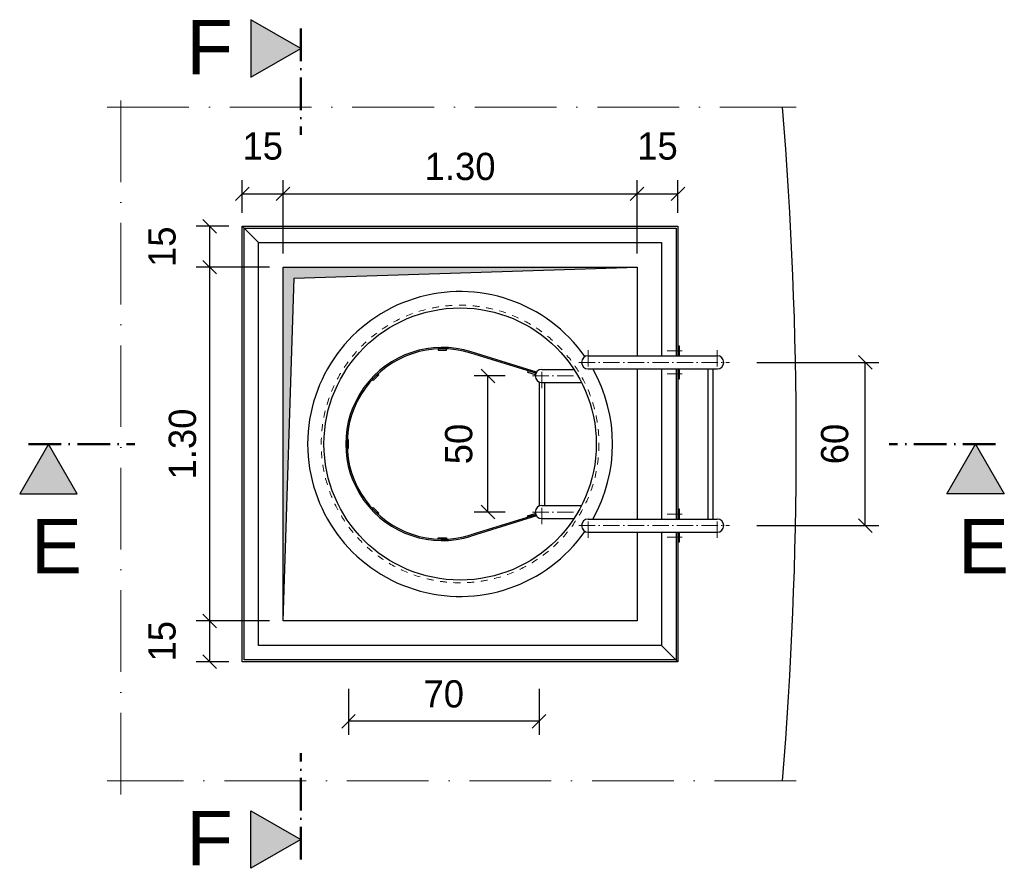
# Model space of a CAD drawing. Header units: millimetres. Extents: x -3395 to 5934498, y -177084 to 63013.
# Tile 144 of 256: x 108474 to 112091, y -51930 to -48811. Entities that reach past the tile are written whole.
import ezdxf

# ---------------------------------------------------------------- set-up
doc = ezdxf.new("R2010")
doc.units = ezdxf.units.MM
doc.linetypes.add('ACAD_ISO10W100', pattern=[18, 12, -3, 0, -3])
doc.linetypes.add('JIS_02_1.0', pattern=[2, 1, -1])
doc.layers.add('Bemaßung', color=7, linetype='Continuous', lineweight=9)
doc.layers.add('Beschriftung', color=7, linetype='Continuous', lineweight=9)
doc.styles.add('LBB3.5M1000', font='isocp.shx', dxfattribs={"height": 3.5})
doc.dimstyles.new('DIN', dxfattribs={"dimtxt": 2.5, "dimasz": 2.5, "dimexe": 1.25, "dimexo": 0.625, "dimtad": 1, "dimtih": 1, "dimdec": 4, "dimdsep": 46, "dimlunit": 6, "dimtxsty": 'Standard', "dimcen": 2.5, "dimadec": 0, "dimazin": 0, "dimtfac": 1, "dimtdec": 4, "dimtmove": 0, "dimatfit": 3, "dimfxl": 0, "dimtvp": 1, "dimtolj": 1, "dimtzin": 0, "dimarcsym": 0})

# ---------------------------------------------------------------- blocks, each defined once
blk = doc.blocks.new('_Oblique')
at = {"color": 0, "linetype": 'ByBlock', "lineweight": -2}
blk.add_line((-0.5, -0.5), (0.5, 0.5), dxfattribs=at)
blk = doc.blocks.new('*D83')
at = {"layer": 'Bemaßung', "color": 0, "lineweight": -2, "transparency": 16777216}
for p, q in [((109291.8, -49520.5), (109291.8, -49401)), ((109441.8, -49670.5), (109441.8, -49401)), ((109291.8, -49451), (109441.8, -49451))]:
    blk.add_line(p, q, dxfattribs=at)
at = {"layer": 'DEFPOINTS', "color": 0, "transparency": 16777216}
for p in [(109441.8, -49451), (109291.8, -49570.5), (109441.8, -49720.5)]:
    blk.add_point(p, dxfattribs=at)
at = {"layer": 'Bemaßung', "color": 0, "lineweight": -2, "transparency": 16777216, "xscale": 50, "yscale": 50, "zscale": 50, "rotation": 180}
blk.add_blockref('_Oblique', (109291.8, -49451), dxfattribs=at)
at = {"layer": 'Bemaßung', "color": 0, "lineweight": -2, "transparency": 16777216, "xscale": 50, "yscale": 50, "zscale": 50}
blk.add_blockref('_Oblique', (109441.8, -49451), dxfattribs=at)
at = {"layer": 'Bemaßung', "color": 0, "transparency": 16777216, "insert": (109366.8, -49276), "char_height": 100, "attachment_point": 5}
blk.add_mtext('\\A1;15', dxfattribs=at)
blk = doc.blocks.new('*D84')
at = {"layer": 'Bemaßung', "color": 0, "lineweight": -2, "transparency": 16777216}
for p, q in [((109441.8, -49670.5), (109441.8, -49401)), ((110741.8, -49670.5), (110741.8, -49401)), ((109441.8, -49451), (110741.8, -49451))]:
    blk.add_line(p, q, dxfattribs=at)
at = {"layer": 'DEFPOINTS', "color": 0, "transparency": 16777216}
for p in [(110741.8, -49451), (109441.8, -49720.5), (110741.8, -49720.5)]:
    blk.add_point(p, dxfattribs=at)
at = {"layer": 'Bemaßung', "color": 0, "lineweight": -2, "transparency": 16777216, "xscale": 50, "yscale": 50, "zscale": 50, "rotation": 180}
blk.add_blockref('_Oblique', (109441.8, -49451), dxfattribs=at)
at = {"layer": 'Bemaßung', "color": 0, "lineweight": -2, "transparency": 16777216, "xscale": 50, "yscale": 50, "zscale": 50}
blk.add_blockref('_Oblique', (110741.8, -49451), dxfattribs=at)
at = {"layer": 'Bemaßung', "color": 0, "transparency": 16777216, "insert": (110091.8, -49351), "char_height": 100, "attachment_point": 5}
blk.add_mtext('\\A1;1.30', dxfattribs=at)
blk = doc.blocks.new('*D85')
at = {"layer": 'Bemaßung', "color": 0, "lineweight": -2, "transparency": 16777216}
for p, q in [((110741.8, -49670.5), (110741.8, -49401)), ((110891.8, -49520.5), (110891.8, -49401)), ((110741.8, -49451), (110891.8, -49451))]:
    blk.add_line(p, q, dxfattribs=at)
at = {"layer": 'DEFPOINTS', "color": 0, "transparency": 16777216}
for p in [(110891.8, -49451), (110891.8, -49570.5), (110741.8, -49720.5)]:
    blk.add_point(p, dxfattribs=at)
at = {"layer": 'Bemaßung', "color": 0, "lineweight": -2, "transparency": 16777216, "xscale": 50, "yscale": 50, "zscale": 50, "rotation": 180}
blk.add_blockref('_Oblique', (110741.8, -49451), dxfattribs=at)
at = {"layer": 'Bemaßung', "color": 0, "lineweight": -2, "transparency": 16777216, "xscale": 50, "yscale": 50, "zscale": 50}
blk.add_blockref('_Oblique', (110891.8, -49451), dxfattribs=at)
at = {"layer": 'Bemaßung', "color": 0, "transparency": 16777216, "insert": (110816.8, -49276), "char_height": 100, "attachment_point": 5}
blk.add_mtext('\\A1;15', dxfattribs=at)
blk = doc.blocks.new('*D87')
at = {"layer": 'Bemaßung', "color": 0, "lineweight": -2, "transparency": 16777216}
for p, q in [((109391.8, -51020.5), (109122.4, -51020.5)), ((109172.4, -51170.5), (109172.4, -51020.5)), ((109241.8, -51170.5), (109122.4, -51170.5))]:
    blk.add_line(p, q, dxfattribs=at)
at = {"layer": 'DEFPOINTS', "color": 0, "transparency": 16777216}
for p in [(109172.4, -51020.5), (109441.8, -51020.5), (109291.8, -51170.5)]:
    blk.add_point(p, dxfattribs=at)
at = {"layer": 'Bemaßung', "color": 0, "lineweight": -2, "transparency": 16777216, "xscale": 50, "yscale": 50, "zscale": 50}
for p, rotation in [((109172.4, -51020.5), 90), ((109172.4, -51170.5), 270)]:
    blk.add_blockref('_Oblique', p, dxfattribs=dict(at, rotation=rotation))
at = {"layer": 'Bemaßung', "color": 0, "transparency": 16777216, "insert": (108997.4, -51095.5), "char_height": 100, "attachment_point": 5, "rotation": 90}
blk.add_mtext('\\A1;15', dxfattribs=at)
blk = doc.blocks.new('*D88')
at = {"layer": 'Bemaßung', "color": 0, "lineweight": -2, "transparency": 16777216}
for p, q in [((109391.8, -49720.5), (109122.4, -49720.5)), ((109172.4, -51020.5), (109172.4, -49720.5)), ((109391.8, -51020.5), (109122.4, -51020.5))]:
    blk.add_line(p, q, dxfattribs=at)
at = {"layer": 'DEFPOINTS', "color": 0, "transparency": 16777216}
for p in [(109172.4, -49720.5), (109441.8, -49720.5), (109441.8, -51020.5)]:
    blk.add_point(p, dxfattribs=at)
at = {"layer": 'Bemaßung', "color": 0, "lineweight": -2, "transparency": 16777216, "xscale": 50, "yscale": 50, "zscale": 50}
for p, rotation in [((109172.4, -49720.5), 90), ((109172.4, -51020.5), 270)]:
    blk.add_blockref('_Oblique', p, dxfattribs=dict(at, rotation=rotation))
at = {"layer": 'Bemaßung', "color": 0, "transparency": 16777216, "insert": (109072.4, -50370.5), "char_height": 100, "attachment_point": 5, "rotation": 90}
blk.add_mtext('\\A1;1.30', dxfattribs=at)
blk = doc.blocks.new('*D86')
at = {"layer": 'Bemaßung', "color": 0, "lineweight": -2, "transparency": 16777216}
for p, q in [((109241.8, -49570.5), (109122.4, -49570.5)), ((109172.4, -49720.5), (109172.4, -49570.5)), ((109391.8, -49720.5), (109122.4, -49720.5))]:
    blk.add_line(p, q, dxfattribs=at)
at = {"layer": 'DEFPOINTS', "color": 0, "transparency": 16777216}
for p in [(109172.4, -49570.5), (109291.8, -49570.5), (109441.8, -49720.5)]:
    blk.add_point(p, dxfattribs=at)
at = {"layer": 'Bemaßung', "color": 0, "lineweight": -2, "transparency": 16777216, "xscale": 50, "yscale": 50, "zscale": 50}
for p, rotation in [((109172.4, -49570.5), 90), ((109172.4, -49720.5), 270)]:
    blk.add_blockref('_Oblique', p, dxfattribs=dict(at, rotation=rotation))
at = {"layer": 'Bemaßung', "color": 0, "transparency": 16777216, "insert": (108997.4, -49645.5), "char_height": 100, "attachment_point": 5, "rotation": 90}
blk.add_mtext('\\A1;15', dxfattribs=at)
blk = doc.blocks.new('*D89')
at = {"layer": 'Bemaßung', "color": 0, "lineweight": -2, "transparency": 16777216}
for p, q in [((110257.7, -50120.5), (110143.8, -50120.5)), ((110193.8, -50620.5), (110193.8, -50120.5)), ((110257.7, -50620.5), (110143.8, -50620.5))]:
    blk.add_line(p, q, dxfattribs=at)
at = {"layer": 'DEFPOINTS', "color": 0, "transparency": 16777216}
for p in [(110193.8, -50120.5), (110357.7, -50120.5), (110357.7, -50620.5)]:
    blk.add_point(p, dxfattribs=at)
at = {"layer": 'Bemaßung', "color": 0, "lineweight": -2, "transparency": 16777216, "xscale": 50, "yscale": 50, "zscale": 50}
for p, rotation in [((110193.8, -50120.5), 90), ((110193.8, -50620.5), 270)]:
    blk.add_blockref('_Oblique', p, dxfattribs=dict(at, rotation=rotation))
at = {"layer": 'Bemaßung', "color": 0, "transparency": 16777216, "insert": (110087.2, -50370.5), "char_height": 100, "attachment_point": 5, "rotation": 90}
blk.add_mtext('\\A1;50', dxfattribs=at)
blk = doc.blocks.new('*D90')
at = {"layer": 'Bemaßung', "color": 0, "lineweight": -2, "transparency": 16777216}
for p, q in [((109681.8, -51270.5), (109681.8, -51439.4)), ((110381.8, -51270.5), (110381.8, -51439.4)), ((110381.8, -51389.4), (109681.8, -51389.4))]:
    blk.add_line(p, q, dxfattribs=at)
at = {"layer": 'DEFPOINTS', "color": 0, "transparency": 16777216}
for p in [(109681.8, -50370.5), (110381.8, -50370.5), (109681.8, -51389.4)]:
    blk.add_point(p, dxfattribs=at)
at = {"layer": 'Bemaßung', "color": 0, "lineweight": -2, "transparency": 16777216, "xscale": 50, "yscale": 50, "zscale": 50, "rotation": 180}
blk.add_blockref('_Oblique', (109681.8, -51389.4), dxfattribs=at)
at = {"layer": 'Bemaßung', "color": 0, "lineweight": -2, "transparency": 16777216, "xscale": 50, "yscale": 50, "zscale": 50}
blk.add_blockref('_Oblique', (110381.8, -51389.4), dxfattribs=at)
at = {"layer": 'Bemaßung', "color": 0, "transparency": 16777216, "insert": (110031.8, -51289.4), "char_height": 100, "attachment_point": 5}
blk.add_mtext('\\A1;70', dxfattribs=at)
blk = doc.blocks.new('*D91')
at = {"layer": 'Bemaßung', "color": 0, "lineweight": -2, "transparency": 16777216}
for p, q in [((111181.1, -50070.5), (111629.7, -50070.5)), ((111579.7, -50670.5), (111579.7, -50070.5)), ((111181.1, -50670.5), (111629.7, -50670.5))]:
    blk.add_line(p, q, dxfattribs=at)
at = {"layer": 'DEFPOINTS', "color": 0, "transparency": 16777216}
for p in [(111081.1, -50070.5), (111579.7, -50070.5), (111081.1, -50670.5)]:
    blk.add_point(p, dxfattribs=at)
at = {"layer": 'Bemaßung', "color": 0, "lineweight": -2, "transparency": 16777216, "xscale": 50, "yscale": 50, "zscale": 50}
for p, rotation in [((111579.7, -50070.5), 90), ((111579.7, -50670.5), 270)]:
    blk.add_blockref('_Oblique', p, dxfattribs=dict(at, rotation=rotation))
at = {"layer": 'Bemaßung', "color": 0, "transparency": 16777216, "insert": (111468.1, -50370.5), "char_height": 100, "attachment_point": 5, "rotation": 90}
blk.add_mtext('\\A1;60', dxfattribs=at)

msp = doc.modelspace()

# ---------------------------------------------------------------- hatches: boundary and pattern name
at = {"layer": 'Bemaßung'}
h = msp.add_hatch(color=256, dxfattribs=at)
h.dxf.hatch_style = 1
h.paths.add_polyline_path([(109323.31283, -49022.51413), (109506.45674, -48916.77595), (109323.31283, -48811.03776)])
h = msp.add_hatch(color=256, dxfattribs=at)
h.dxf.hatch_style = 1
h.paths.add_polyline_path([(110741.82417, -49720.45988), (109441.82417, -49720.45988), (109441.82417, -51020.45988), (109481.97296, -49760.60867)])
h = msp.add_hatch(color=256, dxfattribs=at)
h.dxf.hatch_style = 1
h.paths.add_polyline_path([(108685.6732, -50553.60379), (108579.93502, -50370.45988), (108474.19683, -50553.60379)])
h = msp.add_hatch(color=256, dxfattribs=at)
h.dxf.hatch_style = 1
h.paths.add_polyline_path([(111879.13151, -50553.60379), (111984.8697, -50370.45988), (112090.60788, -50553.60379)])
h = msp.add_hatch(color=256, dxfattribs=at)
h.dxf.hatch_style = 1
h.paths.add_polyline_path([(109323.31283, -51718.40563), (109506.45674, -51824.14381), (109323.31283, -51929.882)])

# ---------------------------------------------------------------- linework, layer by layer
at = {"linetype": 'ACAD_ISO10W100', "lineweight": 50, "ltscale": 10}
for p, q in [((109506.45674, -48843.21309), (109506.45674, -49234.48191)), ((108506.37216, -50370.45988), (108897.64098, -50370.45988)), ((112058.43255, -50370.45988), (111667.16373, -50370.45988)), ((109506.45674, -51897.70667), (109506.45674, -51506.43785))]:
    msp.add_line(p, q, dxfattribs=at)
at = {"linetype": 'ACAD_ISO10W100', "lineweight": 18, "ltscale": 25}
for p, q in [((108845.74484, -51658.16221), (108845.74484, -49082.75755)), ((108795.74484, -49132.75755), (111326.39335, -49132.75755)), ((111326.39335, -51608.16221), (108795.74484, -51608.16221))]:
    msp.add_line(p, q, dxfattribs=at)
for p, q in [((109291.82417, -49570.45988), (109351.82417, -49630.45988)), ((109481.97296, -49760.60867), (110741.82417, -49720.45988)), ((109441.82417, -51020.45988), (109481.97296, -49760.60867)), ((110369.73895, -50110.68923), (110130.91463, -50036.29648)), ((110372.24039, -50106.32842), (110132.52656, -50031.56166)), ((110561.82417, -50046.30988), (111035.97417, -50046.31018)), ((110391.82417, -50096.30988), (110509.96503, -50096.30988)), ((110561.82417, -50094.60988), (111035.97417, -50094.60988)), ((111001.82417, -50094.60988), (111001.82417, -50646.30988)), ((111021.82417, -50646.30988), (111021.82417, -50094.60988)), ((110381.82417, -50142.4422), (110381.82417, -50598.47756)), ((110391.82417, -50144.60988), (110537.90912, -50144.60988)), ((110401.82417, -50144.60988), (110401.82417, -50596.30988)), ((110391.82417, -50596.30988), (110537.90912, -50596.30988)), ((110369.73895, -50630.23053), (110130.91463, -50704.62328)), ((110372.24039, -50634.59134), (110132.52656, -50709.3581)), ((110391.82417, -50644.60988), (110509.96503, -50644.60988)), ((110561.82417, -50646.30988), (111035.97417, -50646.30988)), ((110561.82417, -50694.60988), (111035.97417, -50694.60957)), ((110831.82417, -51110.45988), (110891.82417, -51170.45988))]:
    msp.add_line(p, q)
at = {"linetype": 'ACAD_ISO10W100', "lineweight": 18, "ltscale": 5}
for p, q in [((110561.67317, -50025.53452), (110561.67317, -50115.38524)), ((110907.10593, -50028.38499), (110852.57702, -50028.38499)), ((111036.12517, -50025.53452), (111036.12517, -50115.38524)), ((110391.67317, -50165.38524), (110391.67317, -50075.53452)), ((110527.67417, -50070.45988), (111081.05053, -50070.45988)), ((110357.67417, -50120.45988), (110524.83687, -50120.45988)), ((110907.10593, -50112.53477), (110852.57702, -50112.53477)), ((110391.67317, -50665.38524), (110391.67317, -50575.53452)), ((110357.67417, -50620.45988), (110524.83687, -50620.45988)), ((110561.67317, -50715.38524), (110561.67317, -50625.53452)), ((110907.10593, -50628.38499), (110852.57702, -50628.38499)), ((111036.12517, -50715.38524), (111036.12517, -50625.53452)), ((110527.67417, -50670.45988), (111081.05053, -50670.45988)), ((110907.10593, -50712.53477), (110852.57702, -50712.53477))]:
    msp.add_line(p, q, dxfattribs=at)
for points in [[(109506.45674, -48916.77595), (109323.31283, -48811.03776), (109323.31283, -49022.51413)], [(110041.82417, -50020.45988), (110011.82417, -50020.45988), (110011.82417, -50025.45988), (110041.82417, -50025.45988)], [(109789.9434, -50112.3659), (109768.7302, -50133.57911), (109772.26573, -50137.11464), (109793.47893, -50115.90144)], [(110369.5897, -50110.64095), (110340.94713, -50101.71891), (110339.46012, -50106.49268), (110368.1027, -50115.41472)], [(108579.93502, -50370.45988), (108474.19683, -50553.60379), (108685.6732, -50553.60379)], [(109676.82417, -50355.45988), (109676.82417, -50385.45988), (109681.82417, -50385.45988), (109681.82417, -50355.45988)], [(111984.8697, -50370.45988), (112090.60788, -50553.60379), (111879.13151, -50553.60379)], [(109768.7302, -50607.34065), (109789.9434, -50628.55385), (109793.47893, -50625.01832), (109772.26573, -50603.80512)], [(110369.58919, -50630.27718), (110340.94666, -50639.19936), (110339.45963, -50634.4256), (110368.10216, -50625.50343)], [(110041.82417, -50720.45988), (110011.82417, -50720.45988), (110011.82417, -50715.45988), (110041.82417, -50715.45988)], [(109506.45674, -51824.14381), (109323.31283, -51929.882), (109323.31283, -51718.40563)]]:
    msp.add_lwpolyline(points, close=True)
for points in [[(110891.82417, -50694.60967), (110891.82417, -51170.45988), (109291.82417, -51170.45988), (109291.82417, -49570.45988), (110891.82417, -49570.45988), (110891.82417, -50046.31009)], [(110884.82417, -50694.60967), (110884.82417, -51163.45988), (109298.82417, -51163.45988), (109298.82417, -49577.45988), (110884.82417, -49577.45988), (110884.82417, -50046.31009)], [(110831.82417, -50694.60971), (110831.82417, -51110.45988), (109351.82417, -51110.45988), (109351.82417, -49630.45988), (110831.82417, -49630.45988), (110831.82417, -50046.31005)], [(110741.82417, -50694.60976), (110741.82417, -51020.45988), (109441.82417, -51020.45988), (109441.82417, -49720.45988), (110741.82417, -49720.45988), (110741.82417, -50046.31)], [(110897.82417, -50046.3101), (110897.82417, -50010.45988), (110891.82417, -50010.45988), (110891.82417, -50046.31009)], [(110741.82417, -50094.60988), (110741.82417, -50646.30988)], [(110831.82417, -50094.60988), (110831.82417, -50646.30988)], [(110884.82417, -50094.60988), (110884.82417, -50646.30988)], [(110891.82417, -50094.60988), (110891.82417, -50646.30988)], [(110891.82417, -50094.60988), (110891.82417, -50130.45988), (110897.82417, -50130.45988), (110897.82417, -50094.60988)], [(110897.82417, -50646.30988), (110897.82417, -50610.45988), (110891.82417, -50610.45988), (110891.82417, -50646.30988)], [(110891.82417, -50694.60967), (110891.82417, -50730.45988), (110897.82417, -50730.45988), (110897.82417, -50694.60966)]]:
    msp.add_lwpolyline(points)
at = {"linetype": 'JIS_02_1.0', "lineweight": 18, "ltscale": 25}
msp.add_circle((110091.82417, -50370.45988), 510, dxfattribs=at)
msp.add_circle((110091.82417, -50370.45988), 500)
at = {"linetype": 'Continuous'}
msp.add_arc((96001.45577, -50370.45988), 15325, 355.367540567, 4.632459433, dxfattribs=at)
for centre, radius, start, end in [((110091.82417, -50370.45988), 560, 35.01399925, 324.98600075), ((110026.82417, -50370.45988), 355, 72.67729479, 287.32270521), ((110026.82417, -50370.45988), 350, 72.69841378, 287.30158622), ((110561.82417, -50070.45988), 24.15, 90, 270), ((111035.97417, -50070.45988), 24.15, 270, 90), ((110391.82417, -50120.45988), 24.15, 90, 270), ((110091.82417, -50370.45988), 560, 330.48908964, 29.51091036), ((110391.82417, -50620.45988), 24.15, 90, 270), ((110561.82417, -50670.45988), 24.15, 90, 270), ((111035.97417, -50670.45988), 24.15, 270, 90)]:
    msp.add_arc(centre, radius, start, end)

# ---------------------------------------------------------------- texts
at = {"layer": 'Beschriftung', "char_height": 200, "width": 216.1635874, "attachment_point": 1, "style": 'LBB3.5M1000'}
for s, insert in [('{\\fArial|b0|i0|c0|p34;F}', (109086.25001, -48811.69663, -475.00001)), ('{\\fArial|b0|i0|c0|p34;E}', (108516.33129, -50645.65838, -475.00001)), ('{\\fArial|b0|i0|c0|p34;E}', (111921.26596, -50645.65838, -475.00001)), ('{\\fArial|b0|i0|c0|p34;F}', (109086.25001, -51719.0645, -475.00001))]:
    msp.add_mtext(s, dxfattribs=dict(at, insert=insert))

# ---------------------------------------------------------------- dimensions: what is measured, and where the dimension line sits
at = {"layer": 'Bemaßung'}
for base, p1, p2, text, override, picture, middle in [((109441.82417, -49451.04688), (109291.82417, -49570.45988), (109441.82417, -49720.45988), '15', {"dimscale": 100, "dimtxt": 1, "dimasz": 0.5, "dimexe": 0.5, "dimexo": 0.5, "dimgap": 0.5, "dimtih": 0, "dimdec": 2, "dimblk1": 'Oblique', "dimblk2": 'Oblique', "dimsah": 1, "dimtmove": 2}, '*D83', (109366.82417, -49276.04688)), ((110891.82417, -49451.04688), (110741.82417, -49720.45988), (110891.82417, -49570.45988), '15', {"dimscale": 100, "dimtxt": 1, "dimasz": 0.5, "dimexe": 0.5, "dimexo": 0.5, "dimgap": 0.5, "dimtih": 0, "dimdec": 2, "dimblk1": 'Oblique', "dimblk2": 'Oblique', "dimsah": 1, "dimtmove": 2}, '*D85', (110816.82417, -49276.04688)), ((110741.82417, -49451.04688), (109441.82417, -49720.45988), (110741.82417, -49720.45988), '1.30', {"dimscale": 100, "dimtxt": 1, "dimasz": 0.5, "dimexe": 0.5, "dimexo": 0.5, "dimgap": 0.5, "dimtih": 0, "dimdec": 2, "dimblk1": 'Oblique', "dimblk2": 'Oblique', "dimsah": 1, "dimtmove": 2}, '*D84', (110091.82417, -49351.04688)), ((109681.82417, -51389.39309), (110381.82417, -50370.45988), (109681.82417, -50370.45988), '70', {"dimscale": 100, "dimtxt": 1, "dimasz": 0.5, "dimexe": 0.5, "dimexo": 9, "dimgap": 0.5, "dimtih": 0, "dimdec": 2, "dimblk1": 'Oblique', "dimblk2": 'Oblique', "dimsah": 1, "dimtmove": 2}, '*D90', (110031.82417, -51289.39309))]:
    dim = msp.add_linear_dim(base=base, p1=p1, p2=p2, text=text, dimstyle='DIN', override=override, dxfattribs=at)
    dim.commit()
    dim.dimension.update_dxf_attribs({"geometry": picture, "text_midpoint": middle})
for base, p1, p2, text, picture, middle in [((109172.41117, -49570.45988), (109441.82417, -49720.45988), (109291.82417, -49570.45988), '15', '*D86', (108997.41117, -49645.45988)), ((109172.41117, -49720.45988), (109441.82417, -51020.45988), (109441.82417, -49720.45988), '1.30', '*D88', (109072.41117, -50370.45988)), ((109172.41117, -51020.45988), (109291.82417, -51170.45988), (109441.82417, -51020.45988), '15', '*D87', (108997.41117, -51095.45988))]:
    dim = msp.add_linear_dim(base=base, p1=p1, p2=p2, angle=90, text=text, dimstyle='DIN', override={"dimscale": 100, "dimtxt": 1, "dimasz": 0.5, "dimexe": 0.5, "dimexo": 0.5, "dimgap": 0.5, "dimtih": 0, "dimdec": 2, "dimblk1": 'Oblique', "dimblk2": 'Oblique', "dimsah": 1, "dimtmove": 2}, dxfattribs=at)
    dim.commit()
    dim.dimension.update_dxf_attribs({"geometry": picture, "text_midpoint": middle})
for base, p1, p2, angle, text, picture, middle in [((111579.73972, -50070.45988), (111081.05053, -50670.45988), (111081.05053, -50070.45988), 90, '60', '*D91', (111468.11325, -50370.45988)), ((110193.80869, -50120.45988), (110357.67417, -50620.45988), (110357.67417, -50120.45988), 270, '50', '*D89', (110087.15021, -50370.45988))]:
    dim = msp.add_linear_dim(base=base, p1=p1, p2=p2, angle=angle, text=text, dimstyle='DIN', override={"dimscale": 100, "dimtxt": 1, "dimasz": 0.5, "dimexe": 0.5, "dimexo": 1, "dimgap": 0.1, "dimtih": 0, "dimdec": 2, "dimblk1": 'Oblique', "dimblk2": 'Oblique', "dimsah": 1, "dimtmove": 2}, dxfattribs=at)
    dim.commit()
    dim.dimension.update_dxf_attribs({"geometry": picture, "text_midpoint": middle, "dimtype": 160})

doc.saveas('drawing.dxf')
